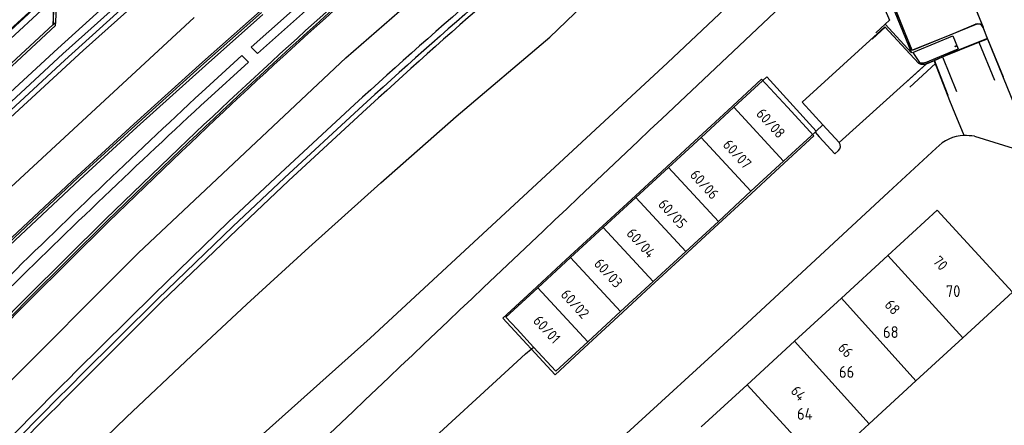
# Model space of a CAD drawing. Extents: x 145741 to 149421, y 457889 to 459999.
# Tile 44 of 84: x 147690 to 147774, y 459271 to 459306. Entities that reach past the tile are written whole.
import ezdxf
from ezdxf.enums import TextEntityAlignment as Align

# ---------------------------------------------------------------- set-up
doc = ezdxf.new("R2010")
doc.units = 0
doc.header["$LTSCALE"] = 4
doc.layers.get('0').update_dxf_attribs({"linetype": 'CONTINUOUS'})
doc.styles.add('ISO', font='ISO')
doc.styles.get("Standard").update_dxf_attribs({"font": 'ISO'})
doc.linetypes.add('RASTER', pattern='A,0.25,-0.25,[150,BLOK.SHX,S=0.25,R=0,X=0,Y=0],-0.25,0.25', length=1)

msp = doc.modelspace()

# ---------------------------------------------------------------- linework, layer by layer
for p, q in [((147764.747, 459322.47), (147771.732, 459305.248)), ((147765.702, 459303.266), (147759.048, 459319.654)), ((147759.116, 459319.105), (147765.631, 459303.042)), ((147744.867, 459302.217), (147755.49, 459312.222)), ((147692.771, 459305.666), (147692.883, 459308.234)), ((147680.089, 459296.75), (147692.312, 459308.125)), ((147680.44, 459296.376), (147692.662, 459307.749)), ((147692.563, 459305.479), (147692.662, 459307.749)), ((147763.307, 459306.882), (147763.756, 459305.831)), ((147763.756, 459305.831), (147763.389, 459305.491)), ((147686.29, 459299.664), (147692.563, 459305.479)), ((147686.426, 459299.517), (147692.759, 459305.388)), ((147692.563, 459305.479), (147692.771, 459305.666)), ((147692.759, 459305.388), (147692.771, 459305.666)), ((147762.278, 459304.221), (147763.402, 459305.242)), ((147763.389, 459305.491), (147762.606, 459304.754)), ((147763.389, 459305.491), (147765.631, 459303.042)), ((147763.402, 459305.242), (147766.239, 459302.164)), ((147771.197, 459305.501), (147765.702, 459303.266)), ((147772.107, 459304.25), (147771.732, 459305.248)), ((147766.152, 459303.267), (147769.153, 459304.5)), ((147769.153, 459304.5), (147769.619, 459303.39)), ((147771.383, 459303.967), (147772.107, 459304.25)), ((147772.107, 459304.25), (147773.441, 459301.015)), ((147765.744, 459303.091), (147766.152, 459303.267)), ((147766.839, 459302.239), (147769.619, 459303.39)), ((147768.282, 459302.705), (147771.383, 459303.967)), ((147771.383, 459303.967), (147772.699, 459300.715)), ((147765.744, 459303.091), (147766.333, 459302.243)), ((147766.91, 459302.107), (147767.586, 459302.391)), ((147767.586, 459302.391), (147768.282, 459302.705)), ((147767.586, 459302.391), (147767.67, 459302.152)), ((147768.282, 459302.705), (147769.464, 459299.766)), ((147719.535, 459278.747), (147744.867, 459302.217)), ((147766.91, 459302.107), (147765.161, 459300.519)), ((147767.67, 459302.152), (147765.494, 459300.132)), ((147767.67, 459302.152), (147768.737, 459299.439)), ((147749.991, 459298.144), (147752.868, 459300.801)), ((147752.868, 459300.801), (147755.066, 459298.421)), ((147755.066, 459298.421), (147757.319, 459295.98)), ((147747.169, 459295.539), (147749.991, 459298.144)), ((147757.319, 459295.98), (147754.438, 459293.319)), ((147744.399, 459292.981), (147747.169, 459295.539)), ((147754.438, 459293.319), (147751.616, 459290.714)), ((147741.759, 459290.543), (147744.399, 459292.981)), ((147751.616, 459290.714), (147748.847, 459288.156)), ((147739.005, 459288), (147741.759, 459290.543)), ((147763.628, 459285.795), (147767.834, 459289.655)), ((147767.834, 459289.655), (147774.241, 459282.674)), ((147748.847, 459288.156), (147746.206, 459285.718)), ((147736.208, 459285.418), (147739.005, 459288)), ((147746.206, 459285.718), (147743.452, 459283.175)), ((147759.669, 459282.162), (147763.628, 459285.795)), ((147733.331, 459282.76), (147736.208, 459285.418)), ((147743.452, 459283.175), (147740.656, 459280.592)), ((147733.331, 459282.76), (147730.833, 459280.454)), ((147774.241, 459282.674), (147770.002, 459278.784)), ((147755.662, 459278.485), (147759.669, 459282.162)), ((147740.656, 459280.592), (147737.778, 459277.935)), ((147730.833, 459280.454), (147735.285, 459275.633)), ((147690.599, 459252.928), (147719.535, 459278.747)), ((147751.636, 459274.79), (147755.662, 459278.485)), ((147770.002, 459278.784), (147766.012, 459275.122)), ((147735.285, 459275.633), (147737.778, 459277.935)), ((147747.724, 459271.2), (147751.636, 459274.79)), ((147751.636, 459274.79), (147760.068, 459265.596)), ((147766.012, 459275.122), (147762.026, 459271.464)), ((147762.026, 459271.464), (147758.058, 459267.822))]:
    msp.add_line(p, q)
at = {"linetype": 'Continuous'}
for p, q in [((147765.692, 459303.272), (147759.025, 459319.66)), ((147767.257, 459316.312), (147771.743, 459305.222)), ((147717.467, 459302.629), (147729.192, 459312.921)), ((147695.115, 459303.257), (147705.083, 459312.177)), ((147709.421, 459303.549), (147716.887, 459310.202)), ((147699.97, 459309.785), (147692.937, 459303.415)), ((147717.334, 459309.583), (147709.959, 459302.985)), ((147692.364, 459308.249), (147683.52, 459300.115)), ((147692.559, 459308.424), (147692.563, 459305.479)), ((147700.755, 459308.949), (147693.539, 459302.442)), ((147734.84, 459304.386), (147738.883, 459308.299)), ((147704.56, 459306.061), (147677.092, 459280.655)), ((147705.375, 459302.144), (147710.277, 459306.492)), ((147705.516, 459301.987), (147710.416, 459306.333)), ((147692.563, 459305.479), (147686.29, 459299.664)), ((147763.354, 459305.281), (147756.333, 459298.842)), ((147766.229, 459302.163), (147763.354, 459305.281)), ((147771.102, 459305.488), (147769.191, 459304.685)), ((147771.747, 459305.212), (147771.743, 459305.222)), ((147772.105, 459304.28), (147771.747, 459305.212)), ((147726.872, 459297.629), (147734.84, 459304.386)), ((147769.191, 459304.685), (147765.993, 459303.39)), ((147772.105, 459304.28), (147769.74, 459303.336)), ((147775.871, 459294.982), (147772.105, 459304.28)), ((147692.937, 459303.415), (147684.021, 459295.198)), ((147684.27, 459293.291), (147695.115, 459303.257)), ((147709.959, 459302.985), (147709.421, 459303.549)), ((147765.993, 459303.39), (147765.692, 459303.272)), ((147769.74, 459303.336), (147767.555, 459302.409)), ((147693.539, 459302.442), (147684.986, 459294.52)), ((147699.824, 459286.028), (147717.467, 459302.629)), ((147705.198, 459299.7), (147708.628, 459302.819)), ((147708.628, 459302.819), (147709.173, 459302.272)), ((147766.97, 459302.175), (147767.555, 459302.409)), ((147768.163, 459300.874), (147767.555, 459302.409)), ((147699.526, 459296.879), (147705.375, 459302.144)), ((147699.668, 459296.723), (147705.516, 459301.987)), ((147709.173, 459302.272), (147705.688, 459299.079)), ((147766.97, 459302.175), (147759.478, 459295.412)), ((147753.325, 459301.007), (147750.515, 459298.419)), ((147757.53, 459296.383), (147753.325, 459301.007)), ((147768.915, 459298.973), (147768.163, 459300.874)), ((147718.569, 459298.265), (147712.259, 459292.419)), ((147750.515, 459298.419), (147747.735, 459295.858)), ((147750.515, 459298.419), (147754.75, 459293.822)), ((147756.333, 459298.842), (147758.102, 459296.913)), ((147769.367, 459297.864), (147768.915, 459298.973)), ((147712.581, 459292.164), (147718.891, 459297.976)), ((147720.462, 459291.98), (147726.872, 459297.629)), ((147770.116, 459296.018), (147769.367, 459297.864)), ((147694.69, 459292.428), (147699.526, 459296.879)), ((147694.834, 459292.273), (147699.668, 459296.723)), ((147758.102, 459296.913), (147757.53, 459296.383)), ((147758.102, 459296.913), (147759.478, 459295.412)), ((147744.955, 459293.296), (147747.735, 459295.858)), ((147751.97, 459291.261), (147747.735, 459295.858)), ((147754.75, 459293.822), (147757.431, 459296.291)), ((147757.53, 459296.383), (147757.431, 459296.291)), ((147757.431, 459296.291), (147757.778, 459295.912)), ((147757.778, 459295.912), (147759.114, 459294.46)), ((147770.99, 459295.95), (147775.125, 459294.668)), ((147697.017, 459288.901), (147703.254, 459294.91)), ((147767.748, 459294.934), (147763.693, 459291.195)), ((147703.399, 459294.759), (147697.163, 459288.752)), ((147697.257, 459288.656), (147703.492, 459294.662)), ((147759.114, 459294.46), (147759.428, 459294.731)), ((147744.955, 459293.296), (147742.175, 459290.735)), ((147749.19, 459288.7), (147744.955, 459293.296)), ((147754.75, 459293.822), (147751.97, 459291.261)), ((147688.231, 459286.373), (147694.69, 459292.428)), ((147712.259, 459292.419), (147707.855, 459288.272)), ((147688.376, 459286.219), (147694.834, 459292.273)), ((147708.184, 459287.987), (147712.581, 459292.164)), ((147714.33, 459286.483), (147720.462, 459291.98)), ((147742.175, 459290.735), (147739.395, 459288.174)), ((147742.175, 459290.735), (147746.413, 459286.135)), ((147749.19, 459288.7), (147751.97, 459291.261)), ((147763.693, 459291.195), (147751.649, 459280.026)), ((147767.834, 459289.655), (147763.628, 459285.795)), ((147774.241, 459282.674), (147767.834, 459289.655)), ((147690.295, 459282.24), (147697.017, 459288.901)), ((147697.163, 459288.752), (147690.443, 459282.092)), ((147690.538, 459281.997), (147697.257, 459288.656)), ((147707.855, 459288.272), (147701.477, 459282.09)), ((147736.615, 459285.613), (147739.395, 459288.174)), ((147743.633, 459283.572), (147739.395, 459288.174)), ((147749.19, 459288.7), (147746.413, 459286.135)), ((147701.803, 459281.863), (147708.184, 459287.987)), ((147709.047, 459281.658), (147714.33, 459286.483)), ((147684.41, 459270.584), (147699.824, 459286.028)), ((147736.615, 459285.613), (147733.834, 459283.052)), ((147740.854, 459281.011), (147736.615, 459285.613)), ((147746.413, 459286.135), (147743.633, 459283.572)), ((147763.628, 459285.795), (147759.669, 459282.162)), ((147770.002, 459278.784), (147763.628, 459285.795)), ((147740.854, 459281.011), (147743.633, 459283.572)), ((147681.541, 459273.395), (147690.295, 459282.24)), ((147733.834, 459283.052), (147731.101, 459280.544)), ((147733.834, 459283.052), (147738.075, 459278.449)), ((147770.002, 459278.784), (147774.241, 459282.674)), ((147690.443, 459282.092), (147681.69, 459273.249)), ((147681.786, 459273.155), (147690.538, 459281.997)), ((147701.477, 459282.09), (147694.842, 459275.532)), ((147695.139, 459275.215), (147701.803, 459281.863)), ((147704.319, 459277.26), (147709.047, 459281.658)), ((147759.669, 459282.162), (147755.662, 459278.485)), ((147766.012, 459275.122), (147759.669, 459282.162)), ((147740.854, 459281.011), (147738.075, 459278.449)), ((147751.649, 459280.026), (147725.971, 459256.6)), ((147731.101, 459280.544), (147732.053, 459279.51)), ((147733.451, 459277.992), (147732.053, 459279.51)), ((147738.075, 459278.449), (147735.347, 459275.934)), ((147755.662, 459278.485), (147751.636, 459274.79)), ((147755.662, 459278.485), (147762.026, 459271.464)), ((147766.012, 459275.122), (147770.002, 459278.784)), ((147698.809, 459272.036), (147704.319, 459277.26)), ((147731.347, 459276.117), (147732.764, 459277.414)), ((147732.764, 459277.414), (147733.258, 459277.828)), ((147733.258, 459277.828), (147733.451, 459277.992)), ((147735.347, 459275.934), (147733.451, 459277.992)), ((147718.76, 459264.59), (147731.347, 459276.117)), ((147751.636, 459274.79), (147747.724, 459271.2)), ((147751.636, 459274.79), (147758.041, 459267.806)), ((147766.012, 459275.122), (147762.026, 459271.464)), ((147695.085, 459268.47), (147698.809, 459272.036)), ((147762.026, 459271.464), (147758.058, 459267.822))]:
    msp.add_line(p, q, dxfattribs=at)
at = {"linetype": 'RASTER', "lineweight": -3}
for p, q in [((147700.438, 459309.298), (147693.381, 459302.969)), ((147693.381, 459302.969), (147684.566, 459294.817))]:
    msp.add_line(p, q, dxfattribs=at)
at = {"linetype": 'Continuous', "lineweight": -3}
for p, q in [((147705.272, 459302.26), (147710.175, 459306.608)), ((147699.422, 459296.994), (147705.272, 459302.26)), ((147718.213, 459298.652), (147711.9, 459292.804)), ((147694.585, 459292.541), (147699.422, 459296.994)), ((147688.125, 459286.486), (147694.585, 459292.541)), ((147711.9, 459292.804), (147707.491, 459288.653)), ((147707.491, 459288.653), (147701.109, 459282.466)), ((147701.109, 459282.466), (147694.471, 459275.905))]:
    msp.add_line(p, q, dxfattribs=at)
at = {"linetype": 'Continuous'}
msp.add_circle((147769.391, 459303.608), 0.03, dxfattribs=at)
at = {"linetype": 'Continuous', "lineweight": -3}
for centre, radius, start, end in [((148096.552, 458884.1), 561.243, 129.34227, 132.38499), ((148307.658, 458664.589), 865.855, 135.087551, 136.801803)]:
    msp.add_arc(centre, radius, start, end, dxfattribs=at)
at = {"linetype": 'Continuous'}
for centre, radius, start, end in [((148096.81, 458883.797), 561.114, 129.34321, 132.38336), ((148065.589, 458921.037), 512.135, 129.27731, 132.60694), ((148090.283, 458889.73), 560.324, 130.47229, 133.68745), ((148090.128, 458889.922), 559.868, 130.47303, 133.68949), ((148089.406, 458890.73), 558.651, 130.47049, 133.69317), ((147771.288, 459305.032), 0.493, 22.72338, 112.202), ((147766.593, 459302.89), 0.813, 243.39978, 264.28205), ((147766.586, 459302.882), 0.805, 264.70602, 298.49064), ((148279.539, 458682.445), 843.132, 132.937442, 134.576939), ((148180.128, 458785.028), 699.53, 132.705248, 134.680923), ((147770.214, 459292.676), 3.343, 91.67464, 137.51916), ((147769.982, 459288.645), 7.374, 82.1435, 88.95883), ((147759.091, 459295.098), 0.498, 312.55524, 39.04635), ((148307.085, 458665.157), 864.523, 135.08751, 136.803186), ((148355.405, 458614.985), 933.732, 135.001547, 136.59402)]:
    msp.add_arc(centre, radius, start, end, dxfattribs=at)
for centre, radius, start, end in [((154921.84, 451700.351), 10451.395, 133.2738013, 133.76265), ((147771.276, 459304.976), 0.531, 30.80778, 98.57355), ((147766.658, 459303.122), 1.046, 246.36437, 283.92464), ((147766.598, 459302.958), 0.763, 249.67777, 267.98028), ((147766.591, 459302.93), 0.734, 268.45737, 289.77321)]:
    msp.add_arc(centre, radius, start, end)

# ---------------------------------------------------------------- texts
at = {"style": 'ISO'}
for s, rotation, p in [('60/08', 312.7, (147753.655, 459297.06)), ('60/07', 312.7, (147750.804, 459294.429)), ('60/06', 312.7, (147748.008, 459291.848)), ('60/05', 312.7, (147745.303, 459289.349)), ('60/04', 312.7, (147742.606, 459286.859)), ('60/03', 312.7, (147739.83, 459284.296)), ('70', 313, (147768.098, 459285.146)), ('60/02', 312.7, (147736.993, 459281.676)), ('68', 313, (147764.015, 459281.4)), ('60/01', 312.7, (147734.589, 459279.494)), ('66', 313, (147760.032, 459277.745)), ('64', 313, (147756.016, 459274.059))]:
    msp.add_text(s, height=0.9, rotation=rotation, dxfattribs=at).set_placement(p, align=Align.MIDDLE_CENTER)
for s, p in [('70', (147768.558, 459282.259)), ('68', (147763.209, 459278.771)), ('66', (147759.46, 459275.378)), ('64', (147755.889, 459271.806))]:
    msp.add_text(s, height=1).set_placement(p)

doc.saveas('drawing.dxf')
